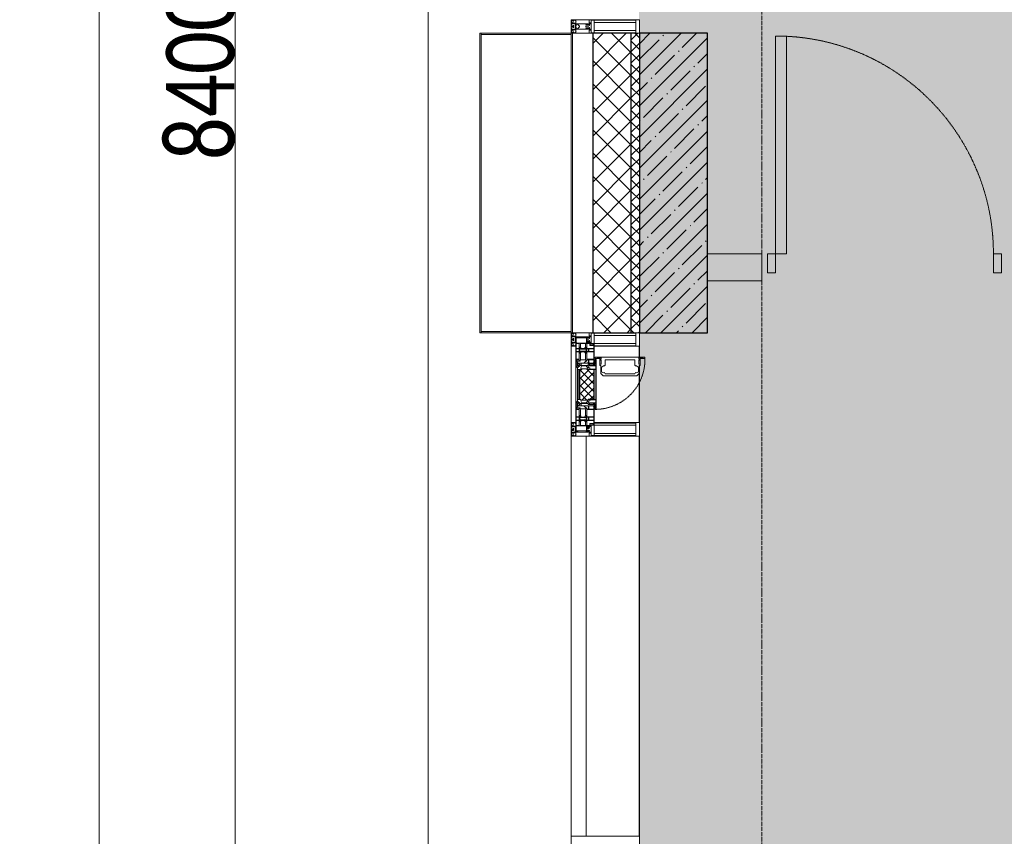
# Model space of a CAD drawing. Header units: millimetres. Extents: x -525784 to 178656, y -69521 to 385150.
# Tile 141 of 256: x -195028 to -191413, y 368944 to 371944. Entities that reach past the tile are written whole.
import ezdxf

# ---------------------------------------------------------------- set-up
doc = ezdxf.new("R2010")
doc.units = ezdxf.units.MM
doc.linetypes.add('-D1-02х01', pattern=[3, 2, -1])
doc.linetypes.add('-D1d1-15x02', pattern=[19, 15, -2, 0, -2])
doc.layers.get('Defpoints').update_dxf_attribs({"color": 31})
for name, color, linetype, lineweight in [('_0', 7, 'Continuous', 13), ('A-ANNO-DIMS', 8, 'Continuous', 5), ('A-COLS', 7, 'Continuous', 5), ('A-DETL-GENF', 7, 'Continuous', 5), ('A-DOOR', 7, 'Continuous', 5), ('A-GLAZ', 7, 'Continuous', 5), ('A-GLAZ-CURT', 8, 'Continuous', 5), ('A-GLAZ-CWMG', 8, 'Continuous', 5), ('A-WALL', 7, 'Continuous', 5), ('A-WALL-FNSH', 8, 'Continuous', 5), ('I-WALL', 7, 'Continuous', 5), ('S-COLS', 7, 'Continuous', 5), ('S-GRID', 7, 'Continuous', 5), ('Ограждение', 7, 'Continuous', 5), ('Поручни', 7, 'Continuous', 5)]:
    doc.layers.add(name, color=color, linetype=linetype, lineweight=lineweight)
doc.styles.add('Calibri Light', font='calibril.ttf', dxfattribs={"width": 0.8, "height": 250})
doc.dimstyles.new('2_5', dxfattribs={"dimscale": 304.8, "dimtxt": 294.337106, "dimasz": 0.492126, "dimexe": 0.492126, "dimexo": 0.492126, "dimgap": 0, "dimtad": 1, "dimdec": 0, "dimrnd": 5, "dimdsep": 46, "dimtxsty": 'Calibri Light', "dimblk1": 'OBLIQUE', "dimblk2": 'OBLIQUE', "dimsah": 1, "dimcen": 0.09, "dimdle": 0.492126, "dimazin": 0, "dimtfac": 1, "dimtdec": 4, "dimtix": 1, "dimtmove": 0, "dimatfit": 3, "dimfxl": 1, "dimtvp": 1, "dimtolj": 1, "dimtzin": 0, "dimlwd": 5, "dimlwe": 5, "dimarcsym": 2})

# ---------------------------------------------------------------- blocks, each defined once
blk = doc.blocks.new('System Panel - A_PAN_Glass-5026186-50_AS_M_L24')
at = {"layer": 'A-GLAZ-CURT'}
for p, q in [((735, 0), (-735, 0)), ((-735, 0), (-735, -55)), ((735, -55), (735, 0)), ((-735, -55), (735, -55))]:
    blk.add_line(p, q, dxfattribs=at)
blk = doc.blocks.new('Rectangular Mullion - R_StandardFrame_50Wx250H-3408442-50_AS_M_L24')
at = {"layer": 'A-GLAZ-CWMG'}
blk.add_line((-500, 23720), (-500, 22250), dxfattribs=at)
blk = doc.blocks.new('Rectangular Mullion - 50Wx250H-V1-50_AS_M_L24')
at = {"layer": 'A-DETL-GENF'}
for p, q in [((-25, 84), (-25, 250)), ((-25, 250), (0, 250)), ((-23, 237.3), (0, 237.3)), ((-23, 237.3), (-23, 84)), ((-14.9, 84), (-14.9, 237.3)), ((25, 250), (0, 250)), ((23, 237.3), (0, 237.3)), ((14.9, 84), (14.9, 237.3)), ((23, 237.3), (23, 73.6)), ((25, 65.2), (25, 250)), ((0, 84), (-15, 84)), ((-0.5, 73.6), (-15, 73.6)), ((0, 84), (23, 84)), ((0.5, 73.6), (23, 73.6)), ((-10, 71.3), (-12, 71.3)), ((-10, 57.4), (-10, 71.3)), ((-7, 65.2), (-5.9, 67.3)), ((-7, 65.2), (-7, 57)), ((-4.1, 67.3), (-5.9, 67.3)), ((-4.1, 67.3), (-2.9, 65.1)), ((-2.9, 65.1), (-2.9, 57)), ((4.1, 67.3), (2.9, 65.1)), ((2.9, 65.1), (2.9, 57)), ((4.1, 67.3), (5.9, 67.3)), ((7, 65.2), (5.9, 67.3)), ((7, 65.2), (7, 54.7)), ((8.7, 53), (7, 54.7)), ((8.7, 53), (10, 53)), ((10, 71.3), (14, 71.3)), ((10, 53), (10, 71.3)), ((10, 53), (10, 17)), ((14, 71.3), (14, 65.2)), ((14, 65.2), (25, 65.2)), ((-23.8, 14.6), (-25, 14.2)), ((-25, 0), (-25, 14.2)), ((-23.8, 17), (-23.8, 14.6)), ((-22.5, 10.6), (-23.8, 14.6)), ((-22.5, 10.6), (-23.7, 9.9)), ((-23.7, 1.3), (-23.7, 9.9)), ((-23.7, 1.3), (-11.8, 1.3)), ((-23.2, 10.2), (-22.5, 8)), ((-22.5, 8), (-22.5, 4.5)), ((-21.3, 4.5), (-22.5, 4.5)), ((-22.3, 17), (-22.3, 16)), ((-22.3, 16), (-21.3, 16)), ((-19.9, 17), (-21.3, 16)), ((-21.3, 4.5), (-21.3, 6.5)), ((-21.3, 6.5), (-14.2, 6.5)), ((-7.4, 16.6), (-18.4, 16.6)), ((-14.2, 6.5), (-14.2, 4.5)), ((-13.2, 4.5), (-14.2, 4.5)), ((-13.2, 4.5), (-12.2, 7.2)), ((-12.7, 7.6), (-11.3, 11.4)), ((-12.7, 7.6), (-11.8, 6.9)), ((-12.2, 9), (-12.2, 14.8)), ((-12.2, 14.8), (0, 14.8)), ((-11.8, 1.3), (-11.8, 6.9)), ((-10.5, 11.2), (-11.3, 11.4)), ((-10.5, 1.5), (-10.5, 11.2)), ((-4.8, 1.5), (-10.5, 1.5)), ((0, 8), (-4.8, 8)), ((-4.8, 1.5), (-4.8, 8)), ((-2.6, 16.8), (0, 16.8)), ((2.6, 16.8), (0, 16.8)), ((0, 14.8), (0, 16.8)), ((0, 14.8), (0, 16.8)), ((12.2, 14.8), (0, 14.8)), ((0, 0), (0, 8)), ((0, 8), (4.8, 8)), ((0, 0), (0, 8)), ((4.8, 1.5), (4.8, 8)), ((4.8, 1.5), (10.5, 1.5)), ((8.5, 23), (6, 25.5)), ((6, 18), (7.4, 18)), ((7.4, 18), (7.4, 16.6)), ((7.4, 16.6), (18.4, 16.6)), ((7.5, 18.5), (8.5, 18.5)), ((7.5, 17), (7.5, 18.5)), ((10, 17), (7.5, 17)), ((8.5, 18.5), (8.5, 23)), ((10.5, 11.2), (11.3, 11.4)), ((10.5, 1.5), (10.5, 11.2)), ((12.7, 7.6), (11.3, 11.4)), ((12.7, 7.6), (11.8, 6.9)), ((11.8, 1.3), (11.8, 6.9)), ((23.7, 1.3), (11.8, 1.3)), ((12.2, 9), (12.2, 14.8)), ((13.2, 4.5), (12.2, 7.2)), ((13.2, 4.5), (14.2, 4.5)), ((21.3, 6.5), (14.2, 6.5)), ((14.2, 6.5), (14.2, 4.5)), ((18.4, 16.6), (19, 17.6)), ((19, 17.6), (21.3, 16)), ((22.3, 16), (21.3, 16)), ((21.3, 4.5), (21.3, 6.5)), ((21.3, 4.5), (22.5, 4.5)), ((22.3, 17), (22.3, 16)), ((22.3, 17), (23.8, 17)), ((22.5, 10.6), (23.8, 14.6)), ((22.5, 10.6), (23.7, 9.9)), ((23.2, 10.2), (22.5, 8)), ((22.5, 8), (22.5, 4.5)), ((23.7, 1.3), (23.7, 9.9)), ((23.8, 17), (23.8, 14.6)), ((23.8, 14.6), (25, 14.2)), ((25, 0), (25, 14.2)), ((-25, 0), (0, 0)), ((25, 0), (0, 0))]:
    blk.add_line(p, q, dxfattribs=at)
for centre, start, end in [((-0.5, 73.1), 360, 90), ((0.5, 73.1), 90, 180)]:
    blk.add_arc(centre, 0.5, start, end, dxfattribs=at)
blk = doc.blocks.new('Rectangular Mullion - R_StandardFrame_50Wx250H-3540113-50_AS_M_L24')
at = {"layer": 'A-GLAZ-CWMG', "lineweight": 9}
for p, q in [((-50, 84), (-50, 250)), ((-50, 250), (0, 250)), ((0, 250), (0, 0)), ((-50, 0), (-50, 17)), ((0, 0), (-50, 0))]:
    blk.add_line(p, q, dxfattribs=at)
blk = doc.blocks.new('A_PAN_Створка - 383мм-V50-50_AS_M_L24')
at = {"layer": 'A-GLAZ-CURT'}
h = blk.add_hatch(dxfattribs=at)
h.set_pattern_fill('FP_40', color=256, style=0, pattern_type=2)
h.set_pattern_definition([(315, (-23910, -750), (14.142136, 14.142136), []), (45, (-23910, -750), (-14.142136, 14.142136), [])])
h.paths.add_polyline_path([(-57.2, -47), (-57.2, -60.8), (-54.6, -63.4), (-53.6, -82.7), (54.6, -81.8), (55.5, -62.5), (57.2, -60.8), (57.2, -36.4), (54.9, -34.1), (54.5, -31.8), (-54.5, -31.8), (-54.9, -34.1), (-57.2, -36.4)])
at = {"layer": 'A-DETL-GENF'}
for p, q in [((-70, -32.1), (-61.4, -23.5)), ((-70, -62.5), (-70, -32.1)), ((-65.7, -37.4), (-60.8, -34.7)), ((61.4, -23.5), (-61.4, -23.5)), ((-60.8, -34.7), (-57.3, -35.9)), ((-55.2, -33.8), (-57.3, -35.9)), ((-54.9, -34.1), (-57.2, -36.4)), ((-55.2, -33.8), (-54.8, -31.5)), ((-54.9, -25.8), (-53.9, -24.8)), ((-54.9, -29.5), (-54.9, -25.8)), ((-53.9, -30.5), (-54.9, -29.5)), ((-54.5, -31.8), (-54.9, -34.1)), ((0, -31.5), (-54.8, -31.5)), ((54.5, -31.8), (-54.5, -31.8)), ((-53.9, -24.8), (53.9, -24.8)), ((53.9, -30.5), (-53.9, -30.5)), ((0, -31.5), (54.8, -31.5)), ((54.9, -25.8), (53.9, -24.8)), ((53.9, -30.5), (54.9, -29.5)), ((54.9, -34.1), (54.5, -31.8)), ((55.2, -33.8), (54.8, -31.5)), ((54.9, -29.5), (54.9, -25.8)), ((57.2, -36.4), (54.9, -34.1)), ((55.2, -33.8), (57.3, -35.9)), ((60.8, -34.7), (57.3, -35.9)), ((65.7, -37.4), (60.8, -34.7)), ((70, -32.1), (61.4, -23.5)), ((70, -62.5), (70, -32.1)), ((-73.9, -62.5), (-70, -62.5)), ((-73.9, -87.5), (-73.9, -62.5)), ((-69.4, -66.5), (-73.9, -66.5)), ((-69.4, -81.5), (-69.4, -66.5)), ((-61.7, -62.5), (-67.9, -62.5)), ((-67.9, -62.5), (-67.9, -89.3)), ((-67.8, -38.3), (-65.7, -37.4)), ((-67.8, -55.7), (-67.8, -38.3)), ((-66, -56.5), (-67.8, -55.7)), ((-66, -56.5), (-62, -59.1)), ((-62, -59.1), (-60.7, -61)), ((-61.7, -64.9), (-61.7, -62.5)), ((-60.1, -67.7), (-61.7, -64.9)), ((-60.7, -61), (-57.4, -61)), ((-56.4, -67.7), (-60.1, -67.7)), ((-57.4, -61), (-54.9, -63.5)), ((-57.2, -36.4), (-57.2, -60.8)), ((-57.2, -60.8), (-54.6, -63.4)), ((-56.4, -89.4), (-56.4, -67.7)), ((-54.9, -63.5), (-54.9, -81.9)), ((-54.6, -63.4), (-54.6, -81.8)), ((54.6, -63.4), (57.2, -60.8)), ((54.6, -81.8), (54.6, -63.4)), ((57.4, -61), (54.9, -63.5)), ((54.9, -63.5), (54.9, -81.9)), ((56.4, -67.7), (60.1, -67.7)), ((56.4, -89.4), (56.4, -67.7)), ((57.2, -60.8), (57.2, -36.4)), ((60.7, -61), (57.4, -61)), ((60.1, -67.7), (61.7, -64.9)), ((62, -59.1), (60.7, -61)), ((61.7, -62.5), (67.9, -62.5)), ((61.7, -64.9), (61.7, -62.5)), ((66, -56.5), (62, -59.1)), ((67.8, -38.3), (65.7, -37.4)), ((66, -56.5), (67.8, -55.7)), ((67.8, -55.7), (67.8, -38.3)), ((67.9, -62.5), (67.9, -89.3)), ((69.4, -66.5), (73.9, -66.5)), ((69.4, -81.5), (69.4, -66.5)), ((73.9, -62.5), (70, -62.5)), ((73.9, -87.5), (73.9, -62.5)), ((-91.5, -87.5), (-73.9, -87.5)), ((-91.5, -92), (-91.5, -87.5)), ((-91.5, -92), (91.5, -92)), ((-83.4, -90.3), (-83.4, -87.5)), ((-83.4, -90.3), (-69.4, -90.3)), ((-73.9, -81.5), (-69.4, -81.5)), ((-69.4, -85.5), (-73.9, -85.5)), ((-69.4, -90.3), (-69.4, -85.5)), ((-67.9, -89.3), (-66.9, -90.3)), ((-66.9, -90.3), (-57.4, -90.3)), ((-57.4, -90.3), (-56.4, -89.4)), ((-54.9, -81.9), (-53.8, -83)), ((-54.9, -85.6), (-53.9, -84.6)), ((-54.9, -89.3), (-54.9, -85.6)), ((-53.9, -90.3), (-54.9, -89.3)), ((-54.6, -81.8), (-53.6, -82.7)), ((-53.9, -84.6), (53.9, -84.6)), ((53.9, -90.3), (-53.9, -90.3)), ((53.8, -83), (-53.8, -83)), ((-53.6, -82.7), (53.6, -82.7)), ((53.6, -82.7), (54.6, -81.8)), ((54.9, -81.9), (53.8, -83)), ((54.9, -85.6), (53.9, -84.6)), ((53.9, -90.3), (54.9, -89.3)), ((54.9, -89.3), (54.9, -85.6)), ((57.4, -90.3), (56.4, -89.4)), ((66.9, -90.3), (57.4, -90.3)), ((67.9, -89.3), (66.9, -90.3)), ((73.9, -81.5), (69.4, -81.5)), ((69.4, -85.5), (73.9, -85.5)), ((69.4, -90.3), (69.4, -85.5)), ((83.4, -90.3), (69.4, -90.3)), ((91.5, -87.5), (73.9, -87.5)), ((83.4, -90.3), (83.4, -87.5)), ((91.5, -92), (91.5, -87.5))]:
    blk.add_line(p, q, dxfattribs=at)
at = {"layer": 'A-DETL-GENF', "color": 9, "true_color": 0xc8c8c8}
for p, q in [((70.1, -105.1), (70.1, -109)), ((95.1, -105.1), (70.1, -105.1)), ((74.1, -109.6), (74.1, -105.1)), ((89.1, -105.1), (89.1, -109.6)), ((93.1, -109.6), (93.1, -105.1)), ((95.1, -87.5), (95.1, -105.1)), ((99.6, -87.5), (95.1, -87.5)), ((97.9, -95.6), (95.1, -95.6)), ((97.9, -95.6), (97.9, -109.6)), ((99.6, -270.5), (99.6, -87.5)), ((39.7, -109), (31.1, -117.6)), ((31.1, -117.6), (31.1, -240.4)), ((41.4, -123.8), (39.1, -124.2)), ((39.1, -179), (39.1, -124.2)), ((70.1, -109), (39.7, -109)), ((41.4, -123.8), (43.5, -121.7)), ((45, -113.3), (42.3, -118.2)), ((42.3, -118.2), (43.5, -121.7)), ((45.9, -111.2), (45, -113.3)), ((63.3, -111.2), (45.9, -111.2)), ((64.1, -113), (63.3, -111.2)), ((64.1, -113), (66.7, -117)), ((66.7, -117), (68.6, -118.3)), ((68.6, -118.3), (68.6, -121.6)), ((68.6, -121.6), (71.1, -124.1)), ((71.1, -124.1), (89.5, -124.1)), ((89.1, -109.6), (74.1, -109.6)), ((89.5, -124.1), (90.6, -125.2)), ((90.6, -125.2), (90.6, -232.8)), ((97.9, -109.6), (93.1, -109.6)), ((39.1, -179), (39.1, -233.8)), ((39.7, -249), (31.1, -240.4)), ((41.4, -234.2), (39.1, -233.8)), ((70.1, -249), (39.7, -249)), ((41.4, -234.2), (43.5, -236.3)), ((42.3, -239.8), (43.5, -236.3)), ((45, -244.7), (42.3, -239.8)), ((45.9, -246.8), (45, -244.7)), ((63.3, -246.8), (45.9, -246.8)), ((64.1, -245), (63.3, -246.8)), ((64.1, -245), (66.7, -241)), ((66.7, -241), (68.6, -239.7)), ((68.6, -236.4), (71.1, -233.9)), ((68.6, -239.7), (68.6, -236.4)), ((70.1, -252.9), (70.1, -249)), ((95.1, -252.9), (70.1, -252.9)), ((71.1, -233.9), (89.5, -233.9)), ((74.1, -248.4), (74.1, -252.9)), ((89.1, -248.4), (74.1, -248.4)), ((89.1, -252.9), (89.1, -248.4)), ((89.5, -233.9), (90.6, -232.8)), ((93.1, -248.4), (93.1, -252.9)), ((97.9, -248.4), (93.1, -248.4)), ((95.1, -270.5), (95.1, -252.9)), ((97.9, -262.4), (97.9, -248.4)), ((97.9, -262.4), (95.1, -262.4)), ((99.6, -270.5), (95.1, -270.5))]:
    blk.add_line(p, q, dxfattribs=at)
at = {"layer": 'A-GLAZ'}
for p, q in [((-67.9, -17), (-171, -17)), ((-171, -17), (-171, -57)), ((-171, -18.5), (-153.5, -18.5)), ((-153.5, -18.5), (-152, -20)), ((-152, -20), (-152, -73.5)), ((-150.5, -17), (-150.5, -29.4)), ((-132.4, -18.6), (-150.5, -18.6)), ((-150.5, -29.4), (-132.4, -29.4)), ((-150.5, -33.6), (-150.5, -68)), ((-136.3, -33.6), (-150.5, -33.6)), ((-137.2, -31), (-135.8, -35)), ((-132.5, -31), (-137.2, -31)), ((-132.1, -36.8), (-135.8, -35)), ((-132.5, -31.9), (-133.4, -33.7)), ((-133.4, -33.7), (-130.1, -35.3)), ((-132.5, -31.9), (-132.5, -31)), ((-132.4, -29.4), (-132.4, -18.6)), ((-131, -18.2), (-131, -29.5)), ((-120.8, -18.2), (-131, -18.2)), ((-131, -29.5), (-120.8, -29.5)), ((-131, -30.9), (-131, -33)), ((-120.8, -30.9), (-131, -30.9)), ((-129.4, -34.6), (-131, -33)), ((-130.1, -35.3), (-129.4, -34.6)), ((-130.1, -35.3), (-130.1, -50.4)), ((-122.4, -34.6), (-120.8, -33)), ((-121.7, -35.3), (-122.4, -34.6)), ((-118.4, -33.7), (-121.7, -35.3)), ((-121.7, -35.3), (-121.7, -50.4)), ((-120.8, -18.2), (-120.8, -29.5)), ((-120.8, -30.9), (-120.8, -33)), ((-119.7, -36.8), (-115.9, -35)), ((-119.3, -18.6), (-92.5, -18.6)), ((-119.3, -29.4), (-119.3, -18.6)), ((-92.5, -29.4), (-119.3, -29.4)), ((-119.3, -31), (-114.6, -31)), ((-119.3, -31.9), (-119.3, -31)), ((-119.3, -31.9), (-118.4, -33.7)), ((-114.6, -31), (-115.9, -35)), ((-94.1, -33.5), (-115.4, -33.5)), ((-89.9, -35.1), (-94.1, -33.5)), ((-92.5, -18.6), (-92.5, -29.4)), ((-90.8, -18.5), (-90.8, -29.4)), ((-87.3, -18.5), (-90.8, -18.5)), ((-90.8, -29.4), (-85.9, -29.4)), ((-89.9, -32.5), (-89.9, -35.1)), ((-85.9, -32.5), (-89.9, -32.5)), ((-89.9, -35.1), (-89.9, -50.9)), ((-87.3, -20.4), (-87.3, -18.5)), ((-87.3, -20.4), (-87.3, -21.9)), ((-84.8, -20.4), (-87.3, -20.4)), ((-87.3, -21.9), (-85.9, -21.9)), ((-85.9, -18.2), (-85.9, -20.4)), ((-75.9, -18.2), (-85.9, -18.2)), ((-85.9, -21.9), (-85.9, -29.4)), ((-85.9, -29.4), (-85.9, -32.5)), ((-83.4, -20.4), (-84.8, -20.4)), ((-70, -33.8), (-83.4, -20.4)), ((-78, -84), (-78, -23.5)), ((-78, -23.5), (-67.9, -23.5)), ((-75.9, -21.5), (-75.9, -18.2)), ((-75.9, -21.5), (-75.9, -23.5)), ((-74.9, -21.5), (-75.9, -21.5)), ((-75.9, -23.5), (-73, -23.5)), ((-74.9, -17.9), (-74.9, -21.5)), ((-68.9, -17.9), (-74.9, -17.9)), ((-67.2, -29.3), (-73, -23.5)), ((-61.4, -23.5), (-70, -32.1)), ((-70, -32.1), (-70, -62.5)), ((-70, -36.8), (-70, -33.8)), ((-68.9, -21.5), (-68.9, -17.9)), ((-67.9, -21.5), (-68.9, -21.5)), ((67.9, -17), (-67.9, -17)), ((-61.4, -23.5), (-67.9, -17)), ((-67.9, -17), (-67.9, -23.5)), ((-67.9, -17), (67.9, -17)), ((-67.9, -21.5), (-67.9, -23.5)), ((-67.9, -23.5), (-64.6, -26.8)), ((-67.9, -23.5), (-64.6, -26.8)), ((-64.6, -26.8), (-67.2, -29.3)), ((-64.6, -26.8), (-61.4, -23.5)), ((61.4, -23.5), (-61.4, -23.5)), ((67.9, -17), (61.4, -23.5)), ((70, -32.1), (61.4, -23.5)), ((61.4, -23.5), (64.6, -26.8)), ((67.9, -23.5), (64.6, -26.8)), ((64.6, -26.8), (67.9, -23.5)), ((64.6, -26.8), (67.2, -29.3)), ((67.2, -29.3), (73, -23.5)), ((67.9, -23.5), (67.9, -17)), ((171, -17), (67.9, -17)), ((67.9, -21.5), (67.9, -23.5)), ((67.9, -21.5), (68.9, -21.5)), ((67.9, -23.5), (78, -23.5)), ((68.9, -17.9), (74.9, -17.9)), ((68.9, -21.5), (68.9, -17.9)), ((70, -33.8), (83.4, -20.4)), ((70, -62.5), (70, -32.1)), ((70, -36.8), (70, -33.8)), ((75.9, -23.5), (73, -23.5)), ((74.9, -17.9), (74.9, -21.5)), ((74.9, -21.5), (75.9, -21.5)), ((75.9, -18.2), (85.9, -18.2)), ((75.9, -21.5), (75.9, -18.2)), ((75.9, -21.5), (75.9, -23.5)), ((78, -23.5), (78, -84)), ((83.4, -20.4), (84.8, -20.4)), ((84.8, -20.4), (87.3, -20.4)), ((85.9, -18.2), (85.9, -20.4)), ((85.9, -21.9), (85.9, -29.4)), ((87.3, -21.9), (85.9, -21.9)), ((85.9, -29.4), (85.9, -32.5)), ((90.8, -29.4), (85.9, -29.4)), ((85.9, -32.5), (89.9, -32.5)), ((87.3, -18.5), (90.8, -18.5)), ((87.3, -20.4), (87.3, -18.5)), ((87.3, -20.4), (87.3, -21.9)), ((89.9, -32.5), (89.9, -35.1)), ((89.9, -35.1), (94.1, -33.5)), ((89.9, -35.1), (89.9, -50.9)), ((90.8, -18.5), (90.8, -29.4)), ((92.5, -18.6), (92.5, -29.4)), ((119.3, -18.6), (92.5, -18.6)), ((92.5, -29.4), (119.3, -29.4)), ((94.1, -33.5), (115.4, -33.5)), ((114.6, -31), (115.9, -35)), ((119.3, -31), (114.6, -31)), ((119.7, -36.8), (115.9, -35)), ((119.3, -31.9), (118.4, -33.7)), ((118.4, -33.7), (121.7, -35.3)), ((119.3, -29.4), (119.3, -18.6)), ((119.3, -31.9), (119.3, -31)), ((120.8, -18.2), (120.8, -29.5)), ((120.8, -18.2), (131, -18.2)), ((131, -29.5), (120.8, -29.5)), ((120.8, -30.9), (120.8, -33)), ((120.8, -30.9), (131, -30.9)), ((122.4, -34.6), (120.8, -33)), ((121.7, -35.3), (122.4, -34.6)), ((121.7, -35.3), (121.7, -50.4)), ((129.4, -34.6), (131, -33)), ((130.1, -35.3), (129.4, -34.6)), ((133.4, -33.7), (130.1, -35.3)), ((130.1, -35.3), (130.1, -50.4)), ((131, -18.2), (131, -29.5)), ((131, -30.9), (131, -33)), ((132.1, -36.8), (135.8, -35)), ((132.4, -18.6), (150.5, -18.6)), ((132.4, -29.4), (132.4, -18.6)), ((150.5, -29.4), (132.4, -29.4)), ((132.5, -31), (137.2, -31)), ((132.5, -31.9), (132.5, -31)), ((132.5, -31.9), (133.4, -33.7)), ((137.2, -31), (135.8, -35)), ((136.3, -33.6), (150.5, -33.6)), ((150.5, -17), (150.5, -29.4)), ((150.5, -33.6), (150.5, -68)), ((153.5, -18.5), (152, -20)), ((152, -20), (152, -73.5)), ((171, -18.5), (153.5, -18.5)), ((171, -57), (171, -17)), ((-171, -55.5), (-152, -55.5)), ((-171, -57), (-156, -57)), ((-153, -60), (-153, -73.5)), ((-136.4, -52.4), (-150.5, -52.4)), ((-150.5, -56.6), (-132.4, -56.6)), ((-150.5, -68), (-143.5, -68)), ((-150.5, -69.5), (-150.5, -73.5)), ((-145, -69.5), (-150.5, -69.5)), ((-145, -69.5), (-145, -79.5)), ((-143.5, -68), (-143.5, -81)), ((-137.2, -54.8), (-135.8, -50.8)), ((-132.5, -54.8), (-137.2, -54.8)), ((-132.1, -49), (-135.8, -50.8)), ((-133.4, -52), (-130.1, -50.4)), ((-132.5, -53.8), (-133.4, -52)), ((-132.5, -53.8), (-132.5, -54.8)), ((-132.4, -56.6), (-132.4, -82.5)), ((-132.1, -49), (-132.1, -36.8)), ((-129.4, -51.1), (-131, -52.7)), ((-131, -55.1), (-131, -52.7)), ((-120.8, -55.1), (-131, -55.1)), ((-131, -56.5), (-131, -62.6)), ((-131, -56.5), (-120.8, -56.5)), ((-120.8, -62.6), (-131, -62.6)), ((-131, -64.6), (-120.8, -64.6)), ((-131, -82.5), (-131, -64.6)), ((-130.1, -50.4), (-129.4, -51.1)), ((-121.7, -50.4), (-122.4, -51.1)), ((-122.4, -51.1), (-120.8, -52.7)), ((-118.4, -52), (-121.7, -50.4)), ((-120.8, -55.1), (-120.8, -52.7)), ((-120.8, -56.5), (-120.8, -62.6)), ((-120.8, -82.5), (-120.8, -64.6)), ((-119.7, -49), (-119.7, -36.8)), ((-119.7, -49), (-115.9, -50.8)), ((-119.3, -53.8), (-118.4, -52)), ((-119.3, -53.8), (-119.3, -54.8)), ((-119.3, -54.8), (-114.6, -54.8)), ((-119.3, -56.6), (-119.3, -82.5)), ((-92.5, -56.6), (-119.3, -56.6)), ((-114.6, -54.8), (-115.9, -50.8)), ((-94.1, -52.5), (-115.3, -52.5)), ((-89.9, -50.9), (-94.1, -52.5)), ((-92.5, -56.6), (-92.5, -82.5)), ((-90.8, -56.6), (-85.9, -56.6)), ((-90.8, -62.7), (-90.8, -56.6)), ((-80.4, -62.7), (-90.8, -62.7)), ((-90.8, -64.6), (-90.8, -82.5)), ((-80.1, -64.6), (-90.8, -64.6)), ((-89.9, -52.2), (-89.9, -50.9)), ((-89.9, -52.2), (-88.6, -53.5)), ((-85.9, -53.5), (-88.6, -53.5)), ((-85.9, -53.5), (-78, -45.6)), ((-85.9, -56.6), (-85.9, -53.5)), ((-80.4, -61.1), (-80.4, -62.7)), ((-78, -61.1), (-80.4, -61.1)), ((-80.1, -66.1), (-80.1, -64.6)), ((-78, -66.1), (-80.1, -66.1)), ((-78, -36.8), (-70, -36.8)), ((-78, -45.6), (-78, -36.8)), ((-78, -66.1), (-78, -61.1)), ((-70, -62.5), (-73.9, -62.5)), ((-73.9, -62.5), (-73.9, -87.5)), ((78, -36.8), (70, -36.8)), ((73.9, -62.5), (70, -62.5)), ((73.9, -87.5), (73.9, -62.5)), ((78, -45.6), (78, -36.8)), ((85.9, -53.5), (78, -45.6)), ((78, -61.1), (80.4, -61.1)), ((78, -66.1), (78, -61.1)), ((78, -66.1), (80.1, -66.1)), ((80.1, -64.6), (90.8, -64.6)), ((80.1, -66.1), (80.1, -64.6)), ((80.4, -61.1), (80.4, -62.7)), ((80.4, -62.7), (90.8, -62.7)), ((85.9, -53.5), (88.6, -53.5)), ((85.9, -56.6), (85.9, -53.5)), ((90.8, -56.6), (85.9, -56.6)), ((89.9, -52.2), (88.6, -53.5)), ((89.9, -50.9), (94.1, -52.5)), ((89.9, -52.2), (89.9, -50.9)), ((90.8, -62.7), (90.8, -56.6)), ((90.8, -64.6), (90.8, -82.5)), ((92.5, -56.6), (119.3, -56.6)), ((92.5, -56.6), (92.5, -82.5)), ((94.1, -52.5), (115.3, -52.5)), ((114.6, -54.8), (115.9, -50.8)), ((119.3, -54.8), (114.6, -54.8)), ((119.7, -49), (115.9, -50.8)), ((118.4, -52), (121.7, -50.4)), ((119.3, -53.8), (118.4, -52)), ((119.3, -53.8), (119.3, -54.8)), ((119.3, -56.6), (119.3, -82.5)), ((119.7, -49), (119.7, -36.8)), ((122.4, -51.1), (120.8, -52.7)), ((120.8, -55.1), (120.8, -52.7)), ((120.8, -55.1), (131, -55.1)), ((120.8, -56.5), (120.8, -62.6)), ((131, -56.5), (120.8, -56.5)), ((120.8, -62.6), (131, -62.6)), ((120.8, -82.5), (120.8, -64.6)), ((131, -64.6), (120.8, -64.6)), ((121.7, -50.4), (122.4, -51.1)), ((130.1, -50.4), (129.4, -51.1)), ((129.4, -51.1), (131, -52.7)), ((133.4, -52), (130.1, -50.4)), ((131, -55.1), (131, -52.7)), ((131, -56.5), (131, -62.6)), ((131, -82.5), (131, -64.6)), ((132.1, -49), (132.1, -36.8)), ((132.1, -49), (135.8, -50.8)), ((150.5, -56.6), (132.4, -56.6)), ((132.4, -56.6), (132.4, -82.5)), ((132.5, -53.8), (133.4, -52)), ((132.5, -53.8), (132.5, -54.8)), ((132.5, -54.8), (137.2, -54.8)), ((137.2, -54.8), (135.8, -50.8)), ((136.4, -52.4), (150.5, -52.4)), ((143.5, -68), (143.5, -81)), ((150.5, -68), (143.5, -68)), ((145, -69.5), (150.5, -69.5)), ((145, -69.5), (145, -79.5)), ((150.5, -69.5), (150.5, -73.5)), ((171, -55.5), (152, -55.5)), ((153, -73.5), (153, -60)), ((156, -57), (171, -57)), ((-153, -73.5), (-150, -73.5)), ((-150, -73.5), (-150, -84)), ((-150, -84), (-78, -84)), ((-148.5, -81), (-148.5, -82.5)), ((-143.5, -81), (-148.5, -81)), ((-148.5, -82.5), (-132.4, -82.5)), ((-131, -82.5), (-120.8, -82.5)), ((-119.3, -82.5), (-92.5, -82.5)), ((-73.9, -87.5), (-91.5, -87.5)), ((-91.5, -87.5), (-91.5, -92)), ((-91.5, -92), (91.5, -92)), ((-90.8, -82.5), (-79.5, -82.5)), ((-78, -84), (-85, -84)), ((-85, -84), (-85, -87.5)), ((-85, -87.5), (-78, -87.5)), ((-79.5, -80.6), (-78, -80.6)), ((-79.5, -82.5), (-79.5, -80.6)), ((-78, -87.5), (-78, -84)), ((-78, -84), (-73.9, -84)), ((73.9, -84), (78, -84)), ((91.5, -87.5), (73.9, -87.5)), ((79.5, -80.6), (78, -80.6)), ((78, -87.5), (78, -84)), ((78, -84), (85, -84)), ((78, -84), (150, -84)), ((85, -87.5), (78, -87.5)), ((79.5, -82.5), (79.5, -80.6)), ((90.8, -82.5), (79.5, -82.5)), ((85, -84), (85, -87.5)), ((91.5, -92), (91.5, -87.5)), ((119.3, -82.5), (92.5, -82.5)), ((131, -82.5), (120.8, -82.5)), ((148.5, -82.5), (132.4, -82.5)), ((143.5, -81), (148.5, -81)), ((148.5, -81), (148.5, -82.5)), ((150, -84), (150, -73.5)), ((150, -73.5), (153, -73.5))]:
    blk.add_line(p, q, dxfattribs=at)
for centre, start, end in [((-156, -60), 0, 90), ((156, -60), 90, 180)]:
    blk.add_arc(centre, 3, start, end, dxfattribs=at)
at = {"layer": 'A-GLAZ', "linetype": '-D1-02х01'}
blk.add_arc((91.4, -87.5), 183, 181.4091, 271.1445, dxfattribs=at)
blk = doc.blocks.new('Rectangular Mullion - 50Wx250H-V4-50_AS_M_L24')
at = {"layer": 'A-DETL-GENF'}
for p, q in [((-25, 65.2), (-25, 250)), ((-25, 250), (0, 250)), ((-23, 237.3), (0, 237.3)), ((-23, 237.3), (-23, 73.6)), ((-14.9, 84), (-14.9, 237.3)), ((25, 250), (0, 250)), ((23, 237.3), (0, 237.3)), ((14.9, 84), (14.9, 237.3)), ((23, 237.3), (23, 84)), ((25, 84), (25, 250)), ((0, 84), (-23, 84)), ((-0.5, 73.6), (-23, 73.6)), ((0, 84), (15, 84)), ((0.5, 73.6), (15, 73.6)), ((-14, 65.2), (-25, 65.2)), ((-14, 71.3), (-14, 65.2)), ((-10, 71.3), (-14, 71.3)), ((-10, 53), (-10, 71.3)), ((-8.7, 53), (-10, 53)), ((-10, 53), (-10, 17)), ((-8.7, 53), (-7, 54.7)), ((-7, 65.2), (-5.9, 67.3)), ((-7, 65.2), (-7, 54.7)), ((-4.1, 67.3), (-5.9, 67.3)), ((-4.1, 67.3), (-2.9, 65.1)), ((-2.9, 65.1), (-2.9, 57)), ((4.1, 67.3), (2.9, 65.1)), ((2.9, 65.1), (2.9, 57)), ((4.1, 67.3), (5.9, 67.3)), ((7, 65.2), (5.9, 67.3)), ((7, 65.2), (7, 57)), ((10, 71.3), (12, 71.3)), ((10, 57.4), (10, 71.3)), ((-23.8, 14.6), (-25, 14.2)), ((-25, 0), (-25, 14.2)), ((-22.3, 17), (-23.8, 17)), ((-23.8, 17), (-23.8, 14.6)), ((-22.5, 10.6), (-23.8, 14.6)), ((-22.5, 10.6), (-23.7, 9.9)), ((-23.7, 1.3), (-23.7, 9.9)), ((-23.7, 1.3), (-11.8, 1.3)), ((-23.2, 10.2), (-22.5, 8)), ((-22.5, 8), (-22.5, 4.5)), ((-21.3, 4.5), (-22.5, 4.5)), ((-22.3, 17), (-22.3, 16)), ((-22.3, 16), (-21.3, 16)), ((-19, 17.6), (-21.3, 16)), ((-21.3, 4.5), (-21.3, 6.5)), ((-21.3, 6.5), (-14.2, 6.5)), ((-18.4, 16.6), (-19, 17.6)), ((-7.4, 16.6), (-18.4, 16.6)), ((-14.2, 6.5), (-14.2, 4.5)), ((-13.2, 4.5), (-14.2, 4.5)), ((-13.2, 4.5), (-12.2, 7.2)), ((-12.7, 7.6), (-11.3, 11.4)), ((-12.7, 7.6), (-11.8, 6.9)), ((-12.2, 9), (-12.2, 14.8)), ((-12.2, 14.8), (0, 14.8)), ((-11.8, 1.3), (-11.8, 6.9)), ((-10.5, 11.2), (-11.3, 11.4)), ((-10.5, 1.5), (-10.5, 11.2)), ((-4.8, 1.5), (-10.5, 1.5)), ((-10, 17), (-7.5, 17)), ((-8.5, 23), (-6, 25.5)), ((-8.5, 18.5), (-8.5, 23)), ((-7.5, 18.5), (-8.5, 18.5)), ((-7.5, 17), (-7.5, 18.5)), ((-7.4, 18), (-7.4, 16.6)), ((-6, 18), (-7.4, 18)), ((0, 8), (-4.8, 8)), ((-4.8, 1.5), (-4.8, 8)), ((-2.6, 16.8), (0, 16.8)), ((2.6, 16.8), (0, 16.8)), ((0, 14.8), (0, 16.8)), ((0, 14.8), (0, 16.8)), ((12.2, 14.8), (0, 14.8)), ((0, 0), (0, 8)), ((0, 8), (4.8, 8)), ((0, 0), (0, 8)), ((4.8, 1.5), (4.8, 8)), ((4.8, 1.5), (10.5, 1.5)), ((7.4, 16.6), (18.4, 16.6)), ((10.5, 11.2), (11.3, 11.4)), ((10.5, 1.5), (10.5, 11.2)), ((12.7, 7.6), (11.3, 11.4)), ((12.7, 7.6), (11.8, 6.9)), ((11.8, 1.3), (11.8, 6.9)), ((23.7, 1.3), (11.8, 1.3)), ((12.2, 9), (12.2, 14.8)), ((13.2, 4.5), (12.2, 7.2)), ((13.2, 4.5), (14.2, 4.5)), ((21.3, 6.5), (14.2, 6.5)), ((14.2, 6.5), (14.2, 4.5)), ((19.9, 17), (21.3, 16)), ((22.3, 16), (21.3, 16)), ((21.3, 4.5), (21.3, 6.5)), ((21.3, 4.5), (22.5, 4.5)), ((22.3, 17), (22.3, 16)), ((22.5, 10.6), (23.8, 14.6)), ((22.5, 10.6), (23.7, 9.9)), ((23.2, 10.2), (22.5, 8)), ((22.5, 8), (22.5, 4.5)), ((23.7, 1.3), (23.7, 9.9)), ((23.8, 17), (23.8, 14.6)), ((23.8, 14.6), (25, 14.2)), ((25, 0), (25, 14.2)), ((-25, 0), (0, 0)), ((25, 0), (0, 0))]:
    blk.add_line(p, q, dxfattribs=at)
for centre, start, end in [((-0.5, 73.1), 360, 90), ((0.5, 73.1), 90, 180)]:
    blk.add_arc(centre, 0.5, start, end, dxfattribs=at)
blk = doc.blocks.new('Rectangular Mullion - R_StandardFrame_50Wx250H-3538118-50_AS_M_L24')
at = {"layer": 'A-GLAZ-CWMG', "lineweight": 9}
for p, q in [((-25, 0), (-25, 250)), ((-25, 250), (25, 250)), ((25, 250), (25, 84)), ((25, 0), (-25, 0)), ((25, 17), (25, 0))]:
    blk.add_line(p, q, dxfattribs=at)
blk = doc.blocks.new('Rectangular Mullion - R_StandardFrame_50Wx250H-V28-50_AS_M_L24')
at = {"layer": 'A-GLAZ-CWMG'}
for p, q in [((13710.4, -500), (13670, -500)), ((13950, -500), (13739.9, -500)), ((13950, -750), (13670, -750))]:
    blk.add_line(p, q, dxfattribs=at)
blk = doc.blocks.new('Rectangular Mullion - 50Wx250H-2623690-50_AS_M_L24')
at = {"layer": 'A-DETL-GENF'}
for p, q in [((-25, 65.2), (-25, 250)), ((-25, 250), (0, 250)), ((-23, 237.3), (0, 237.3)), ((-23, 237.3), (-23, 73.6)), ((-14.9, 84), (-14.9, 237.3)), ((25, 250), (0, 250)), ((23, 237.3), (0, 237.3)), ((14.9, 84), (14.9, 237.3)), ((23, 237.3), (23, 73.6)), ((25, 65.2), (25, 250)), ((0, 84), (-23, 84)), ((-0.5, 73.6), (-23, 73.6)), ((0, 84), (23, 84)), ((0.5, 73.6), (23, 73.6)), ((-14, 65.2), (-25, 65.2)), ((-14, 71.3), (-14, 65.2)), ((-10, 71.3), (-14, 71.3)), ((-10, 53), (-10, 71.3)), ((-8.7, 53), (-10, 53)), ((-10, 53), (-10, 17)), ((-8.7, 53), (-7, 54.7)), ((-7, 65.2), (-5.9, 67.3)), ((-7, 65.2), (-7, 54.7)), ((-4.1, 67.3), (-5.9, 67.3)), ((-4.1, 67.3), (-2.9, 65.1)), ((-2.9, 65.1), (-2.9, 54.6)), ((-1.3, 53), (-2.9, 54.6)), ((0, 53), (-1.3, 53)), ((0, 53), (1.3, 53)), ((1.3, 53), (2.9, 54.6)), ((4.1, 67.3), (2.9, 65.1)), ((2.9, 65.1), (2.9, 54.6)), ((4.1, 67.3), (5.9, 67.3)), ((7, 65.2), (5.9, 67.3)), ((7, 65.2), (7, 54.7)), ((8.7, 53), (7, 54.7)), ((8.7, 53), (10, 53)), ((10, 71.3), (14, 71.3)), ((10, 53), (10, 71.3)), ((10, 53), (10, 17)), ((14, 71.3), (14, 65.2)), ((14, 65.2), (25, 65.2)), ((-23.8, 14.6), (-25, 14.2)), ((-25, 0), (-25, 14.2)), ((-22.3, 17), (-23.8, 17)), ((-23.8, 17), (-23.8, 14.6)), ((-22.5, 10.6), (-23.8, 14.6)), ((-22.5, 10.6), (-23.7, 9.9)), ((-23.7, 1.3), (-23.7, 9.9)), ((-23.7, 1.3), (-11.8, 1.3)), ((-23.2, 10.2), (-22.5, 8)), ((-22.5, 8), (-22.5, 4.5)), ((-21.3, 4.5), (-22.5, 4.5)), ((-22.3, 17), (-22.3, 16)), ((-22.3, 16), (-21.3, 16)), ((-19, 17.6), (-21.3, 16)), ((-21.3, 4.5), (-21.3, 6.5)), ((-21.3, 6.5), (-14.2, 6.5)), ((-18.4, 16.6), (-19, 17.6)), ((-7.4, 16.6), (-18.4, 16.6)), ((-14.2, 6.5), (-14.2, 4.5)), ((-13.2, 4.5), (-14.2, 4.5)), ((-13.2, 4.5), (-12.2, 7.2)), ((-12.7, 7.6), (-11.3, 11.4)), ((-12.7, 7.6), (-11.8, 6.9)), ((-12.2, 9), (-12.2, 14.8)), ((-12.2, 14.8), (0, 14.8)), ((-11.8, 1.3), (-11.8, 6.9)), ((-10.5, 11.2), (-11.3, 11.4)), ((-10.5, 1.5), (-10.5, 11.2)), ((-4.8, 1.5), (-10.5, 1.5)), ((-10, 17), (-7.5, 17)), ((-8.5, 23), (-1.5, 30)), ((-8.5, 18.5), (-8.5, 23)), ((-7.5, 18.5), (-8.5, 18.5)), ((-7.5, 17), (-7.5, 18.5)), ((-7.4, 18), (-7.4, 16.6)), ((-2.6, 18), (-7.4, 18)), ((0, 8), (-4.8, 8)), ((-4.8, 1.5), (-4.8, 8)), ((-2.6, 18), (-2.6, 16.8)), ((-2.6, 16.8), (0, 16.8)), ((-1.5, 30), (0, 30)), ((1.5, 30), (0, 30)), ((2.6, 16.8), (0, 16.8)), ((0, 14.8), (0, 16.8)), ((0, 14.8), (0, 16.8)), ((12.2, 14.8), (0, 14.8)), ((0, 0), (0, 8)), ((0, 8), (4.8, 8)), ((0, 0), (0, 8)), ((8.5, 23), (1.5, 30)), ((2.6, 18), (2.6, 16.8)), ((2.6, 18), (7.4, 18)), ((4.8, 1.5), (4.8, 8)), ((4.8, 1.5), (10.5, 1.5)), ((7.4, 18), (7.4, 16.6)), ((7.4, 16.6), (18.4, 16.6)), ((7.5, 18.5), (8.5, 18.5)), ((7.5, 17), (7.5, 18.5)), ((10, 17), (7.5, 17)), ((8.5, 18.5), (8.5, 23)), ((10.5, 11.2), (11.3, 11.4)), ((10.5, 1.5), (10.5, 11.2)), ((12.7, 7.6), (11.3, 11.4)), ((12.7, 7.6), (11.8, 6.9)), ((11.8, 1.3), (11.8, 6.9)), ((23.7, 1.3), (11.8, 1.3)), ((12.2, 9), (12.2, 14.8)), ((13.2, 4.5), (12.2, 7.2)), ((13.2, 4.5), (14.2, 4.5)), ((21.3, 6.5), (14.2, 6.5)), ((14.2, 6.5), (14.2, 4.5)), ((18.4, 16.6), (19, 17.6)), ((19, 17.6), (21.3, 16)), ((22.3, 16), (21.3, 16)), ((21.3, 4.5), (21.3, 6.5)), ((21.3, 4.5), (22.5, 4.5)), ((22.3, 17), (22.3, 16)), ((22.3, 17), (23.8, 17)), ((22.5, 10.6), (23.8, 14.6)), ((22.5, 10.6), (23.7, 9.9)), ((23.2, 10.2), (22.5, 8)), ((22.5, 8), (22.5, 4.5)), ((23.7, 1.3), (23.7, 9.9)), ((23.8, 17), (23.8, 14.6)), ((23.8, 14.6), (25, 14.2)), ((25, 0), (25, 14.2)), ((-25, 0), (0, 0)), ((25, 0), (0, 0))]:
    blk.add_line(p, q, dxfattribs=at)
for centre, start, end in [((-0.5, 73.1), 360, 90), ((0.5, 73.1), 90, 180)]:
    blk.add_arc(centre, 0.5, start, end, dxfattribs=at)
blk = doc.blocks.new('Rectangular Mullion - R_StandardFrame_50Wx250H-4074146-50_AS_M_L24')
at = {"layer": 'A-GLAZ-CWMG', "lineweight": 9}
for p, q in [((0, 250), (-50, 250)), ((-50, 250), (-50, 0)), ((0, 0), (0, 250)), ((-50, 0), (0, 0))]:
    blk.add_line(p, q, dxfattribs=at)
blk = doc.blocks.new('Ограждение - Ограждение-4622654-50_AS_M_L24')
at = {"layer": 'Поручни'}
blk.add_line((-1225, 30175), (-1225, 18055), dxfattribs=at)
blk = doc.blocks.new('RST_AR_KMN_R22_B3_FCD_rvt-1-50_AS_M_L24')
at = {"layer": 'A-WALL'}
h = blk.add_hatch(dxfattribs=at)
h.set_pattern_fill('FP_7', color=256, style=0, pattern_type=2)
h.set_pattern_definition([(45, (0, 0), (-42.4264, 42.4264), []), (135, (0, 0), (-42.4264, -42.4264), [])])
h.paths.add_polyline_path([(-670, 24100), (-530, 24100), (-530, 25200), (-670, 25200), (-670, 24317.4)])
h = blk.add_hatch(dxfattribs=at)
h.set_pattern_fill('FP_6', color=256, style=0, pattern_type=2)
h.set_pattern_definition([(45, (0, 0), (-21.213203, 21.213203), []), (135, (0, 0), (-21.213203, -21.213203), [])])
h.paths.add_polyline_path([(-500, 24100), (-500, 25200), (-530, 25200), (-530, 24100)])
at = {"layer": 'A-COLS', "lineweight": 18}
for p, q in [((-1080.3, 25200), (-1085.4, 25200)), ((-1085.4, 25200), (-1085.4, 24100)), ((-750, 25200), (-1080.3, 25200)), ((-1080.3, 25200), (-1080.3, 25195)), ((-1080.3, 24100), (-1080.3, 25200)), ((-750, 25195), (-750, 25200)), ((-1080.3, 25195), (-750, 25195)), ((-1085.4, 24100), (-1080.3, 24100)), ((-750, 24105), (-1080.3, 24105)), ((-1080.3, 24105), (-1080.3, 24100)), ((-1080.3, 24100), (-750, 24100)), ((-750, 24100), (-750, 24105))]:
    blk.add_line(p, q, dxfattribs=at)
at = {"layer": 'A-WALL'}
for p, q in [((-670, 25200), (-745, 25200)), ((-745, 24100), (-745, 25200)), ((-500, 25200), (-530, 25200)), ((-500, 24100), (-500, 25200)), ((-745, 24100), (-670, 24100)), ((-530, 24100), (-500, 24100))]:
    blk.add_line(p, q, dxfattribs=at)
at = {"layer": 'A-WALL', "lineweight": 25}
for p, q in [((-530, 25200), (-670, 25200)), ((-670, 24100), (-670, 25200)), ((-530, 24100), (-530, 25200)), ((-670, 24100), (-530, 24100))]:
    blk.add_line(p, q, dxfattribs=at)
at = {"layer": 'A-WALL-FNSH'}
for p, q in [((-750, 25200), (-750, 24100)), ((-745, 25200), (-750, 25200)), ((-750, 24100), (-745, 24100))]:
    blk.add_line(p, q, dxfattribs=at)
at = {"layer": 'A-GLAZ-CURT', "lineweight": 5, "rotation": 89.99999999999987}
for name, p in [('A_PAN_Створка - 383мм-V50-50_AS_M_L24', (-750, 23910)), ('System Panel - A_PAN_Glass-5026186-50_AS_M_L24', (-750, 22985))]:
    blk.add_blockref(name, p, dxfattribs=at)
at = {"layer": 'A-GLAZ-CWMG', "lineweight": 5, "extrusion": (0, 0, -1), "rotation": 90.00000000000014}
for name, p in [('Rectangular Mullion - 50Wx250H-2623690-50_AS_M_L24', (750, 25225)), ('Rectangular Mullion - 50Wx250H-V1-50_AS_M_L24', (750, 24075)), ('Rectangular Mullion - R_StandardFrame_50Wx250H-3540113-50_AS_M_L24', (750, 24100)), ('Rectangular Mullion - 50Wx250H-V4-50_AS_M_L24', (750, 23745)), ('Rectangular Mullion - R_StandardFrame_50Wx250H-3538118-50_AS_M_L24', (750, 23745))]:
    blk.add_blockref(name, p, dxfattribs=at)
at = {"layer": 'A-GLAZ-CWMG', "lineweight": 5}
for name, p, rotation in [('Rectangular Mullion - R_StandardFrame_50Wx250H-4074146-50_AS_M_L24', (-750, 25200), 269.9999999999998), ('Rectangular Mullion - R_StandardFrame_50Wx250H-V28-50_AS_M_L24', (0, 37720), 269.9999999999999), ('Rectangular Mullion - R_StandardFrame_50Wx250H-4074146-50_AS_M_L24', (-750, 22200), 269.9999999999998)]:
    blk.add_blockref(name, p, dxfattribs=dict(at, rotation=rotation))
blk.add_blockref('Rectangular Mullion - R_StandardFrame_50Wx250H-3408442-50_AS_M_L24', (0, 0), dxfattribs=at)
at = {"layer": 'Ограждение', "lineweight": 5}
blk.add_blockref('Ограждение - Ограждение-4622654-50_AS_M_L24', (-50, 50), dxfattribs=at)
blk = doc.blocks.new('A_DOR_Door - INT_Single_900Wx2100H-4580030-50_AS_M_L24')
at = {"layer": 'A-DOOR'}
for p, q in [((-400, 50), (-400, 850)), ((-400, 850), (-360, 850)), ((-400, 50), (-400, 850)), ((-360, 850), (-360, 50)), ((-430, 50), (-430, -20)), ((-400, 50), (-430, 50)), ((-360, 50), (-400, 50)), ((-400, -20), (-400, 50)), ((430, 50), (400, 50)), ((400, 50), (400, -20)), ((430, -20), (430, 50)), ((-430, -20), (-400, -20)), ((400, -20), (430, -20))]:
    blk.add_line(p, q, dxfattribs=at)
at = {"layer": 'A-DOOR', "linetype": '-D1-02х01'}
blk.add_arc((-400, 50), 800, 360, 90, dxfattribs=at)
blk = doc.blocks.new('_Oblique')
at = {"color": 0, "linetype": 'ByBlock', "lineweight": -2}
blk.add_line((-0.5, -0.5), (0.5, 0.5), dxfattribs=at)
blk = doc.blocks.new('*D12412')
at = {"layer": 'A-ANNO-DIMS', "color": 0, "lineweight": 5, "transparency": 16777216}
for p, q in [((-194236.3, 367394.2), (-194236.3, 376094.2)), ((-194192.3, 375944.2), (-194086.3, 375944.2)), ((-194192.3, 367544.2), (-194086.3, 367544.2))]:
    blk.add_line(p, q, dxfattribs=at)
at = {"layer": 'Defpoints', "color": 0, "transparency": 16777216}
for p in [(-194342.3, 375944.2), (-194236.3, 375944.2), (-194342.3, 367544.2)]:
    blk.add_point(p, dxfattribs=at)
at = {"layer": 'A-ANNO-DIMS', "color": 0, "lineweight": 5, "transparency": 16777216, "xscale": 150, "yscale": 150, "zscale": 150}
for p, rotation in [((-194236.3, 375944.2), 90), ((-194236.3, 367544.2), 270)]:
    blk.add_blockref('_Oblique', p, dxfattribs=dict(at, rotation=rotation))
at = {"layer": 'A-ANNO-DIMS', "color": 0, "transparency": 16777216, "insert": (-194363.9, 371744.2), "char_height": 250, "width": 799.053, "attachment_point": 5, "rotation": 90, "style": 'Calibri Light'}
blk.add_mtext('\\A1;8400', dxfattribs=at)
blk = doc.blocks.new('*D12413')
at = {"layer": 'A-ANNO-DIMS', "color": 0, "lineweight": 5, "transparency": 16777216}
for p, q in [((-194736.3, 346594.2), (-194736.3, 376094.2)), ((-194692.3, 375944.2), (-194586.3, 375944.2)), ((-194692.3, 346744.2), (-194586.3, 346744.2))]:
    blk.add_line(p, q, dxfattribs=at)
at = {"layer": 'Defpoints', "color": 0, "transparency": 16777216}
for p in [(-194842.3, 375944.2), (-194736.3, 375944.2), (-194842.3, 346744.2)]:
    blk.add_point(p, dxfattribs=at)
at = {"layer": 'A-ANNO-DIMS', "color": 0, "lineweight": 5, "transparency": 16777216, "xscale": 150, "yscale": 150, "zscale": 150}
for p, rotation in [((-194736.3, 375944.2), 90), ((-194736.3, 346744.2), 270)]:
    blk.add_blockref('_Oblique', p, dxfattribs=dict(at, rotation=rotation))
at = {"layer": 'A-ANNO-DIMS', "color": 0, "transparency": 16777216, "insert": (-194863.9, 361344.2), "char_height": 250, "width": 978.55, "attachment_point": 5, "rotation": 90, "style": 'Calibri Light'}
blk.add_mtext('\\A1;29200', dxfattribs=at)

msp = doc.modelspace()

# ---------------------------------------------------------------- hatches: boundary and pattern name
at = {"layer": '_0', "transparency": 33554534}
h = msp.add_hatch(color=252, dxfattribs=at)
h.dxf.hatch_style = 1
h.paths.add_polyline_path([(-154802.1, 346193.4), (-192753.7, 346193.4), (-192753.7, 376145), (-154802.1, 376145)])
h.paths.add_polyline_path([(-161802.9, 356694.2), (-161802.9, 356294.2), (-161302.9, 356294.2), (-161302.9, 353444.2), (-163402.9, 353444.2), (-163402.9, 354644.2), (-183902.9, 354644.2), (-183902.9, 353444.2), (-186502.9, 353444.2), (-186502.9, 355844.2), (-186002.9, 355844.2), (-186002.9, 356694.2), (-183902.9, 356694.2), (-183902.9, 360744.2), (-179002.9, 360744.2), (-179002.9, 359244.2), (-177402.9, 359244.2), (-177402.9, 365644.2), (-185752.9, 365644.2), (-185752.9, 367444.2), (-185753.5, 367444.2), (-185753.5, 367644.2), (-183902.9, 367644.2), (-183902.9, 367694.2), (-163952.9, 367694.2), (-163952.9, 369444.2), (-160672.9, 369444.2), (-160672.9, 367444.2), (-161752.9, 367444.2), (-161752.9, 365644.2), (-169802.9, 365644.2), (-169802.9, 356694.2)], flags=16)
at = {"layer": 'S-COLS'}
h = msp.add_hatch(dxfattribs=at)
h.set_pattern_fill('FP_1', color=256, style=0, pattern_type=2)
h.set_pattern_definition([(45, (-192252.935, 346694.18), (-57.02463, 57.02463), []), (45, (-192195.91, 346694.18), (-57.02463, 57.02463), [100.806, -20.161, 3.353, -16.808])])
h.paths.add_polyline_path([(-192502.9, 370794.2), (-192502.9, 371894.2), (-192752.9, 371894.2), (-192752.9, 370794.2)])

# ---------------------------------------------------------------- linework, layer by layer
at = {"layer": 'I-WALL'}
for p, q in [((-192502.9, 371084.2), (-192302.9, 371084.2)), ((-192302.9, 371084.2), (-192302.9, 370984.2)), ((-192302.9, 370984.2), (-192502.9, 370984.2)), ((-192753.7, 370703.8), (-192753.7, 370744.2)), ((-192752.9, 370744.2), (-192752.9, 370703.8)), ((-192753.7, 370464.2), (-192753.7, 370674.3)), ((-192752.9, 370674.3), (-192752.9, 370464.2)), ((-192753.7, 368944.2), (-192753.7, 370414.2)), ((-192752.9, 370414.2), (-192752.9, 368944.2))]:
    msp.add_line(p, q, dxfattribs=at)
at = {"layer": 'S-COLS', "lineweight": 25}
for p, q in [((-192752.9, 371894.2), (-192752.9, 370794.2)), ((-192502.9, 371894.2), (-192752.9, 371894.2)), ((-192502.9, 370794.2), (-192502.9, 371894.2)), ((-192752.9, 370794.2), (-192502.9, 370794.2))]:
    msp.add_line(p, q, dxfattribs=at)
at = {"layer": 'S-GRID', "linetype": '-D1d1-15x02'}
msp.add_line((-192302.9, 344229.4), (-192302.9, 377280.3), dxfattribs=at)

# ---------------------------------------------------------------- block references
at = {"lineweight": 5}
msp.add_blockref('RST_AR_KMN_R22_B3_FCD_rvt-1-50_AS_M_L24', (-192252.9, 346694.2), dxfattribs=at)
at = {"layer": 'A-DOOR', "color": 8, "true_color": 0x7f7f7f}
msp.add_blockref('A_DOR_Door - INT_Single_900Wx2100H-4580030-50_AS_M_L24', (-191852.9, 371034.2), dxfattribs=at)

# ---------------------------------------------------------------- dimensions: what is measured, and where the dimension line sits
at = {"layer": 'A-ANNO-DIMS'}
for base, p1, p2, override, picture, middle in [((-194736.3, 375944.2), (-194842.3, 346744.2), (-194842.3, 375944.2), {"dimpost": '<>', "dimfxl": 29200}, '*D12413', (-194863.9, 361344.2)), ((-194236.3, 375944.2), (-194342.3, 367544.2), (-194342.3, 375944.2), {"dimpost": '<>', "dimfxl": 8400}, '*D12412', (-194363.9, 371744.2))]:
    dim = msp.add_linear_dim(base=base, p1=p1, p2=p2, angle=90, dimstyle='2_5', override=override, dxfattribs=at)
    dim.commit()
    dim.dimension.update_dxf_attribs({"geometry": picture, "text_midpoint": middle})

doc.saveas('drawing.dxf')
